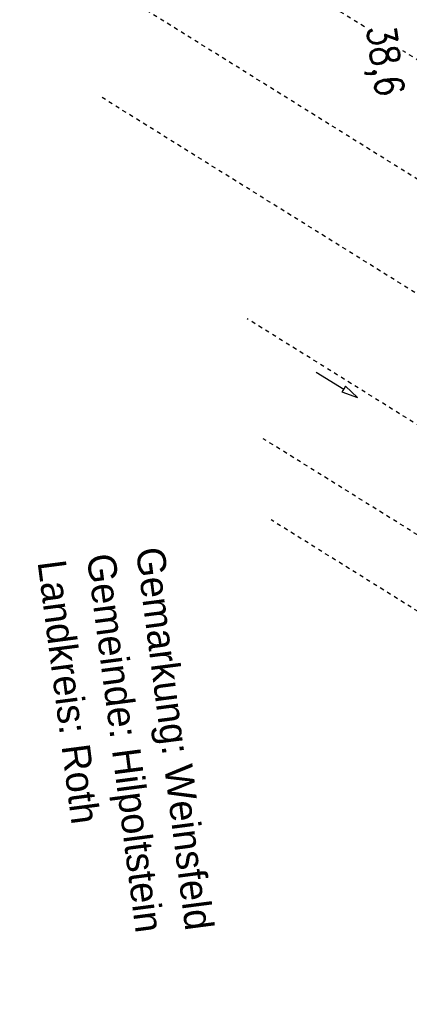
# Model space of a CAD drawing. Extents: x 446388 to 447135, y 445359 to 446567.
# Tile 54 of 80: x 446472 to 446520, y 446022 to 446143. Entities that reach past the tile are written whole.
import ezdxf

# ---------------------------------------------------------------- set-up
doc = ezdxf.new("R2010")
doc.units = 0
doc.header["$LTSCALE"] = 2
doc.header["$MEASUREMENT"] = 0
doc.linetypes.add('ACAD_ISO03W100', pattern=[0.5, 0.25, -0.25])
doc.linetypes.add('AUSGEZOGEN', pattern=[0])
for name, color, linetype in [('DB-Bahnachse', 7, 'CONTINUOUS'), ('DB-Vorhandene_Dränageleitungen', 15, 'CONTINUOUS'), ('FBRTOP', 250, 'AUSGEZOGEN'), ('SCHRIFT', 7, 'AUSGEZOGEN')]:
    doc.layers.add(name, color=color, linetype=linetype)
doc.styles.add('ROMANS', font='romans.shx', dxfattribs={"width": 0.8})
doc.styles.add('UNIR-H', font='unir_h.shx', dxfattribs={"width": 0.8})

msp = doc.modelspace()

# ---------------------------------------------------------------- linework, layer by layer
at = {"layer": 'DB-Vorhandene_Dränageleitungen', "linetype": 'ACAD_ISO03W100'}
for p, q in [((446514.52, 446142.5), (446477.39, 446165.64)), ((446526.26, 446120.45), (446479.94, 446149.32)), ((446524.74, 446136.13), (446519.26, 446139.55)), ((446527.54, 446105.48), (446482, 446133.86)), ((446529.05, 446088.41), (446500.06, 446106.47)), ((446530.41, 446073.99), (446502.04, 446091.67)), ((446531.34, 446063.99), (446503, 446081.66))]:
    msp.add_line(p, q, dxfattribs=at)
at = {"layer": 'DB-Vorhandene_Dränageleitungen', "linetype": 'Continuous'}
for p, q in [((446508.57, 446099.9), (446511.97, 446097.8)), ((446511.97, 446097.8), (446511.76, 446097.46)), ((446511.76, 446097.46), (446513.67, 446096.75)), ((446512.18, 446098.14), (446511.97, 446097.8)), ((446513.67, 446096.75), (446512.18, 446098.14))]:
    msp.add_line(p, q, dxfattribs=at)
at = {"layer": 'FBRTOP'}
for points in [[(446576.45, 446163.73, -0.000132), (446578.34, 446150.38, -0.000157), (446579.93, 446139.19, -0.000509), (446581.89, 446125.17, 0.000658), (446583.41, 446114.32, 0.000059), (446585.17, 446101.92, 0.000061), (446586.89, 446089.83, 0.000001), (446588.96, 446075.27, 0.000001), (446590.43, 446064.91, 0.000008), (446592.18, 446052.58, -0.000007), (446593.94, 446040.25, -0.00042), (446595.41, 446029.84, 0.000308), (446597.41, 446015.66, 0.000387), (446598.7, 446006.58, -0.000225), (446600.93, 445991, -0.000119), (446601.23, 445988.83, -0.000144)], [(446566.97, 446230.67, -0.000005), (446569.44, 446213.12, -0.000025)]]:
    msp.add_lwpolyline(points, format="xyb", dxfattribs=at)

# ---------------------------------------------------------------- texts
at = {"layer": 'DB-Bahnachse', "linetype": 'Continuous', "style": 'ROMANS', "oblique": 360, "width": 0.8337}
msp.add_text('38,6', height=3.5, rotation=278.0385, dxfattribs=at).set_placement((446514.81, 446142.42))
at = {"layer": 'SCHRIFT', "style": 'UNIR-H'}
for s, p in [('Gemarkung: Weinsfeld', (446486.31, 446078.04)), ('Gemeinde: Hilpoltstein', (446480.24, 446077.25)), ('Landkreis: Roth', (446474.17, 446076.46))]:
    msp.add_text(s, height=3.5, rotation=277.4163, dxfattribs=at).set_placement(p)

doc.saveas('drawing.dxf')
